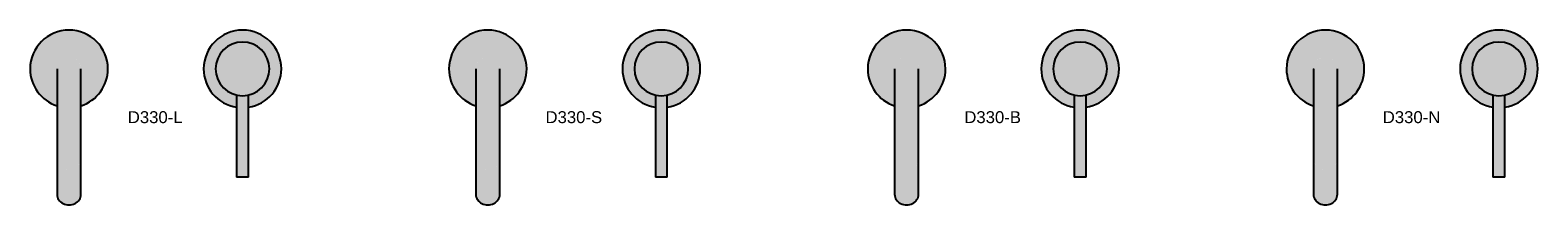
# Model space of a CAD drawing. Header units: millimetres. Extents: x 1460 to 2720, y 539 to 686.
import ezdxf

# ---------------------------------------------------------------- set-up
doc = ezdxf.new("R2010")
doc.units = ezdxf.units.MM
for name, color, linetype in [('Duten_R330_BrushedBrass', 42, 'Continuous'), ('Duten_R330_BrushedStainlessSteel', 252, 'Continuous'), ('Duten_R330_Chrome', 254, 'Continuous'), ('Duten_R330_MatteBlack', 250, 'Continuous')]:
    doc.layers.add(name, color=color, linetype=linetype)
doc.layers.add('P-SANR-FIXT-IDEN', color=2, linetype='Continuous', lineweight=9)
doc.styles.add('Arial', font='arial.ttf', dxfattribs={"height": 10})

msp = doc.modelspace()

# ---------------------------------------------------------------- hatches: boundary and pattern name
at = {"layer": 'Duten_R330_BrushedBrass'}
for points in [[(1502.9, 622.4), (1505.7, 623.4), (1509.2, 625.1), (1512.7, 627.5), (1515.9, 630.3), (1518.7, 633.5), (1521.1, 637), (1522.9, 640.8), (1524.3, 644.9), (1525.1, 649), (1525.4, 653.3), (1525.1, 657.5), (1524.3, 661.7), (1522.9, 665.7), (1521.1, 669.5), (1518.7, 673.1), (1515.9, 676.3), (1512.7, 679.1), (1509.2, 681.4), (1505.4, 683.3), (1501.3, 684.7), (1497.2, 685.5), (1492.9, 685.8), (1488.7, 685.5), (1484.5, 684.7), (1480.5, 683.3), (1476.7, 681.4), (1473.1, 679.1), (1469.9, 676.3), (1467.1, 673.1), (1464.8, 669.5), (1462.9, 665.7), (1461.5, 661.7), (1460.7, 657.5), (1460.4, 653.3), (1460.7, 649), (1461.5, 644.9), (1462.9, 640.8), (1464.8, 637), (1467.1, 633.5), (1469.9, 630.3), (1473.1, 627.5), (1476.7, 625.1), (1480.5, 623.3), (1482.9, 622.4), (1483, 653.6), (1483.3, 655.9), (1484.3, 658.4), (1485.9, 660.4), (1488, 662), (1490.3, 662.9), (1492.9, 663.3), (1495.5, 662.9), (1498.1, 661.8), (1500, 660.3), (1501.6, 658.3), (1502.6, 655.9), (1502.9, 652.9), (1502.9, 622.5)], [(1642.9, 621.2), (1646.5, 621.9), (1650.4, 623.3), (1654.2, 625.1), (1657.7, 627.5), (1660.9, 630.3), (1663.7, 633.5), (1666.1, 637), (1667.9, 640.8), (1669.3, 644.9), (1670.1, 649), (1670.4, 653.3), (1670.1, 657.5), (1669.3, 661.7), (1667.9, 665.7), (1666.1, 669.5), (1663.7, 673.1), (1660.9, 676.3), (1657.7, 679.1), (1654.2, 681.4), (1650.4, 683.3), (1646.3, 684.7), (1642.2, 685.5), (1637.9, 685.8), (1633.7, 685.5), (1629.5, 684.7), (1625.5, 683.3), (1621.7, 681.4), (1618.1, 679.1), (1614.9, 676.3), (1612.1, 673.1), (1609.8, 669.5), (1607.9, 665.7), (1606.5, 661.7), (1605.7, 657.5), (1605.4, 653.3), (1605.7, 649), (1606.5, 644.9), (1607.9, 640.8), (1609.8, 637), (1612.1, 633.5), (1614.9, 630.3), (1618.1, 627.5), (1621.7, 625.1), (1625.5, 623.3), (1629.5, 621.9), (1632.9, 621.3), (1632.9, 631.4), (1631, 631.9), (1627.7, 633.2), (1624.7, 635.1), (1622, 637.4), (1619.7, 640.1), (1617.8, 643.1), (1616.5, 646.3), (1615.7, 649.8), (1615.4, 653.3), (1615.7, 656.8), (1616.5, 660.2), (1617.9, 663.5), (1619.7, 666.5), (1622, 669.2), (1624.9, 671.6), (1627.7, 673.3), (1631, 674.7), (1634.4, 675.5), (1637.9, 675.8), (1641.4, 675.5), (1644.9, 674.7), (1648.1, 673.3), (1651.1, 671.5), (1653.8, 669.2), (1656.1, 666.5), (1658, 663.5), (1659.3, 660.2), (1660.1, 656.8), (1660.4, 653.3), (1660.1, 649.8), (1659.3, 646.2), (1658, 643.1), (1656.1, 640.1), (1653.8, 637.4), (1650.9, 634.9), (1648.1, 633.2), (1644.9, 631.9), (1642.9, 631.4), (1642.9, 621.3)], [(1637.9, 630.8), (1637.9, 675.8), (1634.4, 675.5), (1631, 674.7), (1627.7, 673.3), (1624.7, 671.5), (1622, 669.2), (1619.7, 666.5), (1617.9, 663.5), (1616.5, 660.2), (1615.7, 656.8), (1615.4, 653.3), (1615.7, 649.8), (1616.5, 646.3), (1617.9, 643.1), (1619.7, 640.1), (1622, 637.4), (1624.8, 635), (1627.7, 633.2), (1631, 631.9), (1634.4, 631.1), (1637.6, 630.8)], [(1637.9, 630.8), (1641.4, 631.1), (1644.9, 631.9), (1648.1, 633.2), (1651.1, 635.1), (1653.8, 637.4), (1656.1, 640.1), (1658, 643.1), (1659.3, 646.3), (1660.1, 649.8), (1660.4, 653.3), (1660.1, 656.9), (1659.3, 660.2), (1658, 663.5), (1656.1, 666.5), (1653.8, 669.2), (1651.1, 671.5), (1648.1, 673.3), (1644.9, 674.7), (1641.4, 675.5), (1637.9, 675.8), (1637.9, 631.8)], [(1492.9, 569.1), (1495.5, 569.4), (1497.9, 570.3), (1500, 571.7), (1501.6, 573.6), (1502.6, 575.7), (1502.9, 578), (1502.9, 653.3), (1502.5, 656.1), (1501.5, 658.4), (1499.9, 660.4), (1497.9, 661.9), (1495.4, 663), (1492.9, 663.3), (1490.2, 662.9), (1487.9, 661.9), (1485.9, 660.4), (1484.2, 658.2), (1483.3, 655.9), (1482.9, 652.9), (1482.9, 578), (1483.3, 575.7), (1484.3, 573.5), (1485.9, 571.7), (1487.9, 570.3), (1490.3, 569.4), (1491.7, 569.3)], [(1632.9, 562.8), (1642.9, 562.8), (1642.9, 631.4), (1641.2, 631), (1637.6, 630.8), (1634.2, 631.1), (1632.9, 631.4), (1632.9, 612.6)], [(1492.9, 539.5), (1495.5, 539.8), (1497.9, 540.6), (1500, 542), (1501.6, 543.9), (1502.6, 546), (1502.9, 548.3), (1502.9, 578), (1502.6, 575.7), (1501.6, 573.5), (1500, 571.7), (1497.9, 570.3), (1495.5, 569.4), (1492.9, 569.1), (1490.3, 569.4), (1487.9, 570.3), (1485.9, 571.7), (1484.3, 573.5), (1483.3, 575.7), (1482.9, 577.7), (1482.9, 548.3), (1483.3, 546), (1484.3, 543.9), (1485.9, 542), (1487.9, 540.6), (1490.3, 539.8)]]:
    msp.add_hatch(color=256, dxfattribs=at).paths.add_polyline_path(points, flags=0)
at = {"layer": 'Duten_R330_BrushedStainlessSteel'}
for points in [[(1852.9, 622.4), (1855.4, 623.3), (1859.2, 625.1), (1862.7, 627.5), (1865.9, 630.3), (1868.7, 633.5), (1871.1, 637), (1872.9, 640.8), (1874.3, 644.9), (1875.1, 649), (1875.4, 653.3), (1875.1, 657.5), (1874.3, 661.7), (1872.9, 665.7), (1871.1, 669.5), (1868.7, 673.1), (1865.9, 676.3), (1862.7, 679.1), (1859.2, 681.4), (1855.4, 683.3), (1851.3, 684.7), (1847.2, 685.5), (1842.9, 685.8), (1838.7, 685.5), (1834.5, 684.7), (1830.5, 683.3), (1826.7, 681.4), (1823.1, 679.1), (1819.9, 676.3), (1817.1, 673.1), (1814.8, 669.5), (1812.9, 665.7), (1811.5, 661.7), (1810.7, 657.5), (1810.4, 653.3), (1810.7, 649), (1811.5, 644.9), (1812.9, 640.8), (1814.8, 637), (1817.1, 633.5), (1819.9, 630.3), (1823.1, 627.5), (1826.7, 625.1), (1830.5, 623.2), (1832.9, 622.4), (1833, 653.6), (1833.3, 655.9), (1834.3, 658.4), (1836, 660.4), (1838, 662), (1840.3, 662.9), (1842.9, 663.3), (1845.5, 662.9), (1848.1, 661.8), (1850, 660.3), (1851.6, 658.3), (1852.6, 655.9), (1852.9, 652.9), (1852.9, 622.5)], [(1992.9, 621.2), (1996.3, 621.9), (2000.4, 623.3), (2004.2, 625.1), (2007.7, 627.5), (2010.9, 630.3), (2013.7, 633.5), (2016.1, 637), (2017.9, 640.8), (2019.3, 644.9), (2020.1, 649), (2020.4, 653.3), (2020.1, 657.5), (2019.3, 661.7), (2017.9, 665.7), (2016.1, 669.5), (2013.7, 673.1), (2010.9, 676.3), (2007.7, 679.1), (2003.8, 681.6), (2000.4, 683.3), (1996.3, 684.7), (1992.2, 685.5), (1987.9, 685.8), (1983.7, 685.5), (1979.5, 684.7), (1975.5, 683.3), (1971.7, 681.4), (1968.1, 679.1), (1964.9, 676.3), (1962.1, 673.1), (1959.8, 669.5), (1957.9, 665.7), (1956.5, 661.7), (1955.7, 657.5), (1955.4, 653.3), (1955.7, 649), (1956.5, 644.9), (1957.9, 640.8), (1959.8, 637), (1962.1, 633.5), (1964.9, 630.3), (1968.1, 627.5), (1971.7, 625.1), (1975.5, 623.3), (1979.5, 621.9), (1982.9, 621.3), (1982.9, 631.4), (1981, 631.9), (1977.7, 633.2), (1974.7, 635.1), (1972, 637.4), (1969.7, 640.1), (1967.8, 643.1), (1966.5, 646.3), (1965.7, 649.8), (1965.4, 653.3), (1965.7, 656.8), (1966.5, 660.2), (1967.9, 663.5), (1969.7, 666.5), (1972, 669.2), (1974.9, 671.6), (1977.7, 673.3), (1981, 674.7), (1984.4, 675.5), (1987.9, 675.8), (1991.4, 675.5), (1994.9, 674.7), (1998.4, 673.2), (2001.1, 671.5), (2003.8, 669.2), (2006.1, 666.5), (2008, 663.5), (2009.3, 660.2), (2010.1, 656.8), (2010.4, 653.3), (2010.1, 649.8), (2009.2, 646.1), (2008, 643.1), (2006.1, 640.1), (2003.8, 637.3), (2000.9, 634.9), (1998.1, 633.2), (1994.9, 631.9), (1992.9, 631.4), (1992.9, 621.3)], [(1987.9, 630.8), (1987.9, 675.8), (1984.4, 675.5), (1981, 674.7), (1977.7, 673.3), (1974.7, 671.5), (1972, 669.2), (1969.7, 666.5), (1967.9, 663.5), (1966.5, 660.2), (1965.7, 656.8), (1965.4, 653.3), (1965.7, 649.8), (1966.5, 646.3), (1967.9, 643.1), (1969.7, 640.1), (1972, 637.4), (1974.7, 635.1), (1977.7, 633.2), (1981, 631.9), (1984.4, 631.1), (1987.6, 630.8)], [(1987.9, 630.8), (1991.4, 631.1), (1994.9, 631.9), (1998.4, 633.4), (2001.1, 635.1), (2003.8, 637.4), (2006.1, 640.1), (2008, 643.1), (2009.3, 646.3), (2010.1, 649.8), (2010.4, 653.3), (2010.1, 656.9), (2009.2, 660.5), (2008, 663.5), (2006.1, 666.5), (2003.8, 669.2), (2001.1, 671.5), (1998.1, 673.3), (1994.9, 674.7), (1991.4, 675.5), (1987.9, 675.8), (1987.9, 631.1)], [(1842.9, 569.1), (1845.5, 569.4), (1847.9, 570.3), (1850, 571.7), (1851.6, 573.6), (1852.6, 575.7), (1852.9, 578), (1852.9, 653.3), (1852.5, 656.1), (1851.5, 658.4), (1849.9, 660.4), (1847.9, 661.9), (1845.4, 663), (1842.9, 663.3), (1840.2, 662.9), (1837.9, 661.9), (1835.9, 660.4), (1834.2, 658.2), (1833.3, 655.9), (1832.9, 652.9), (1832.9, 578), (1833.3, 575.7), (1834.3, 573.5), (1835.9, 571.7), (1837.9, 570.3), (1840.3, 569.4), (1841.7, 569.3)], [(1982.9, 562.8), (1992.9, 562.8), (1992.9, 631.4), (1991.2, 631), (1987.6, 630.8), (1984.2, 631.1), (1982.9, 631.4), (1982.9, 612.6)], [(1842.9, 539.5), (1845.5, 539.8), (1847.9, 540.6), (1850, 542), (1851.6, 543.9), (1852.6, 546), (1852.9, 548.3), (1852.9, 578), (1852.6, 575.7), (1851.6, 573.5), (1850, 571.7), (1847.9, 570.3), (1845.5, 569.4), (1842.9, 569.1), (1840.3, 569.4), (1837.9, 570.3), (1835.9, 571.7), (1834.3, 573.5), (1833.3, 575.7), (1832.9, 577.7), (1832.9, 548.3), (1833.3, 546), (1834.3, 543.9), (1835.9, 542), (1837.9, 540.6), (1840.3, 539.8)]]:
    msp.add_hatch(color=256, dxfattribs=at).paths.add_polyline_path(points, flags=0)
at = {"layer": 'Duten_R330_Chrome'}
for points in [[(2202.9, 622.4), (2205.4, 623.3), (2209.3, 625.2), (2212.7, 627.5), (2215.9, 630.3), (2218.7, 633.5), (2221.1, 637), (2222.9, 640.8), (2224.3, 644.9), (2225.1, 649), (2225.4, 653.3), (2225.1, 657.5), (2224.3, 661.7), (2222.9, 665.7), (2221.1, 669.5), (2218.7, 673.1), (2215.9, 676.3), (2212.7, 679.1), (2209.2, 681.4), (2205.4, 683.3), (2201.3, 684.7), (2197.2, 685.5), (2192.9, 685.8), (2188.7, 685.5), (2184.5, 684.7), (2180.5, 683.3), (2176.7, 681.4), (2173.1, 679.1), (2169.9, 676.3), (2167.1, 673.1), (2164.8, 669.5), (2162.9, 665.7), (2161.5, 661.7), (2160.7, 657.5), (2160.4, 653.3), (2160.7, 649), (2161.5, 644.9), (2162.9, 640.8), (2164.8, 637), (2167.1, 633.5), (2169.9, 630.3), (2173.1, 627.5), (2177, 624.9), (2180.5, 623.3), (2182.9, 622.4), (2183, 653.6), (2183.3, 655.9), (2184.3, 658.4), (2185.9, 660.4), (2188, 662), (2190.3, 662.9), (2192.9, 663.3), (2195.5, 662.9), (2198.1, 661.8), (2200, 660.3), (2201.6, 658.3), (2202.6, 655.9), (2202.9, 652.9), (2202.9, 622.5)], [(2342.9, 621.2), (2346.3, 621.9), (2350.4, 623.3), (2354.2, 625.1), (2357.7, 627.5), (2360.9, 630.3), (2363.7, 633.5), (2366.1, 637), (2367.9, 640.8), (2369.3, 644.9), (2370.1, 649), (2370.4, 653.3), (2370.1, 657.5), (2369.3, 661.7), (2367.9, 665.7), (2366.1, 669.5), (2363.7, 673.1), (2360.9, 676.3), (2357.7, 679.1), (2354.2, 681.4), (2350.3, 683.3), (2346.3, 684.7), (2342.2, 685.5), (2337.9, 685.8), (2333.7, 685.5), (2329.5, 684.7), (2325.5, 683.3), (2321.7, 681.4), (2318.1, 679.1), (2314.9, 676.3), (2312.1, 673.1), (2309.8, 669.5), (2307.9, 665.7), (2306.5, 661.7), (2305.7, 657.5), (2305.4, 653.3), (2305.7, 649), (2306.5, 644.9), (2307.9, 640.8), (2309.8, 637), (2312.1, 633.5), (2314.9, 630.3), (2318.1, 627.5), (2321.7, 625.1), (2325.5, 623.3), (2329.5, 621.9), (2332.9, 621.3), (2332.9, 631.4), (2331, 631.9), (2327.7, 633.2), (2324.7, 635.1), (2322, 637.4), (2319.7, 640.1), (2317.8, 643.2), (2316.5, 646.3), (2315.7, 649.8), (2315.4, 653.3), (2315.7, 656.8), (2316.5, 660.2), (2317.9, 663.5), (2319.7, 666.5), (2322, 669.2), (2324.9, 671.6), (2327.7, 673.3), (2331, 674.7), (2334.4, 675.5), (2337.9, 675.8), (2341.4, 675.5), (2344.9, 674.7), (2348.1, 673.3), (2351.1, 671.5), (2353.8, 669.2), (2356.1, 666.5), (2358, 663.5), (2359.3, 660.2), (2360.1, 656.8), (2360.4, 653.3), (2360.1, 649.8), (2359.3, 646.2), (2358, 643.1), (2356.1, 640.1), (2353.8, 637.4), (2350.9, 634.9), (2348.1, 633.2), (2344.9, 631.9), (2342.9, 631.4), (2342.9, 621.3)], [(2337.9, 630.8), (2337.9, 675.8), (2334.4, 675.5), (2331, 674.7), (2327.7, 673.3), (2324.7, 671.5), (2322, 669.2), (2319.7, 666.5), (2317.8, 663.3), (2316.5, 660.2), (2315.7, 656.8), (2315.4, 653.3), (2315.7, 649.8), (2316.5, 646.3), (2317.9, 643.1), (2319.7, 640.1), (2322, 637.4), (2324.7, 635.1), (2327.7, 633.2), (2331, 631.9), (2334.4, 631.1), (2337.6, 630.8)], [(2337.9, 630.8), (2341.4, 631.1), (2344.9, 631.9), (2348.1, 633.2), (2351.1, 635.1), (2353.8, 637.4), (2356.1, 640.1), (2358, 643.1), (2359.3, 646.3), (2360.1, 649.8), (2360.4, 653.3), (2360.1, 656.9), (2359.3, 660.2), (2358, 663.5), (2356.1, 666.5), (2353.8, 669.2), (2351.1, 671.5), (2348.1, 673.3), (2344.9, 674.7), (2341.4, 675.5), (2337.9, 675.8), (2337.9, 631.1)], [(2192.9, 569.1), (2195.5, 569.4), (2197.9, 570.3), (2200, 571.7), (2201.6, 573.6), (2202.6, 575.7), (2202.9, 578), (2202.9, 653.3), (2202.5, 656.1), (2201.5, 658.4), (2200, 660.4), (2197.9, 661.9), (2195.4, 663), (2192.9, 663.3), (2190.2, 662.9), (2187.9, 661.9), (2185.9, 660.4), (2184.2, 658.2), (2183.3, 655.9), (2182.9, 652.9), (2182.9, 578), (2183.3, 575.7), (2184.3, 573.5), (2185.9, 571.7), (2187.9, 570.3), (2190.3, 569.4), (2191.7, 569.3)], [(2332.9, 562.8), (2342.9, 562.8), (2342.9, 631.4), (2341.2, 631), (2337.6, 630.8), (2334.1, 631.1), (2332.9, 631.4), (2332.9, 612.6)], [(2192.9, 539.5), (2195.5, 539.8), (2197.9, 540.6), (2200, 542), (2201.6, 543.9), (2202.6, 546), (2202.9, 548.3), (2202.9, 578), (2202.6, 575.7), (2201.6, 573.5), (2200, 571.7), (2197.9, 570.3), (2195.5, 569.4), (2192.9, 569.1), (2190.3, 569.4), (2187.9, 570.3), (2185.9, 571.7), (2184.3, 573.5), (2183.3, 575.7), (2182.9, 577.7), (2182.9, 548.3), (2183.3, 546), (2184.3, 543.9), (2185.9, 542), (2187.9, 540.6), (2190.3, 539.8)]]:
    msp.add_hatch(color=256, dxfattribs=at).paths.add_polyline_path(points, flags=0)
at = {"layer": 'Duten_R330_MatteBlack'}
for points in [[(2552.9, 622.4), (2555.4, 623.3), (2559.2, 625.1), (2562.7, 627.5), (2565.9, 630.3), (2568.7, 633.5), (2571.1, 637), (2572.9, 640.8), (2574.3, 644.9), (2575.1, 649), (2575.4, 653.3), (2575.1, 657.5), (2574.3, 661.7), (2572.9, 665.7), (2571.1, 669.5), (2568.7, 673.1), (2565.9, 676.3), (2562.7, 679.1), (2559.2, 681.4), (2555.4, 683.3), (2551.3, 684.7), (2547.2, 685.5), (2542.9, 685.8), (2538.7, 685.5), (2534.5, 684.7), (2530.5, 683.3), (2526.7, 681.4), (2523.1, 679.1), (2519.9, 676.3), (2517.1, 673.1), (2514.8, 669.5), (2512.9, 665.7), (2511.5, 661.7), (2510.7, 657.5), (2510.4, 653.3), (2510.7, 649), (2511.5, 644.9), (2512.9, 640.8), (2514.8, 637), (2517.1, 633.5), (2519.9, 630.3), (2523.1, 627.5), (2526.7, 625.1), (2530.5, 623.3), (2532.9, 622.4), (2533, 653.6), (2533.3, 655.9), (2534.4, 658.4), (2535.9, 660.4), (2538, 662), (2540.3, 662.9), (2542.9, 663.3), (2545.5, 662.9), (2548.1, 661.8), (2550, 660.3), (2551.6, 658.3), (2552.6, 655.9), (2552.9, 652.9), (2552.9, 622.5)], [(2692.9, 621.2), (2696.3, 621.9), (2700.4, 623.3), (2704.2, 625.1), (2707.7, 627.5), (2710.9, 630.3), (2713.7, 633.5), (2716.1, 637), (2717.9, 640.8), (2719.3, 644.9), (2720.1, 649), (2720.4, 653.3), (2720.1, 657.5), (2719.3, 661.7), (2717.9, 665.7), (2716.1, 669.5), (2713.7, 673.1), (2710.9, 676.3), (2707.7, 679.1), (2704.2, 681.4), (2700.4, 683.3), (2696.3, 684.7), (2692.2, 685.5), (2687.9, 685.8), (2683.7, 685.5), (2679.5, 684.7), (2675.1, 683.1), (2671.7, 681.4), (2668.1, 679.1), (2664.9, 676.3), (2662.1, 673.1), (2659.8, 669.5), (2657.9, 665.7), (2656.5, 661.7), (2655.7, 657.5), (2655.4, 653.3), (2655.7, 649), (2656.5, 644.9), (2657.9, 640.8), (2659.8, 637), (2662.1, 633.5), (2664.9, 630.3), (2668.1, 627.5), (2671.7, 625.1), (2675.5, 623.3), (2679.5, 621.9), (2682.9, 621.3), (2682.9, 631.4), (2681, 631.9), (2677.7, 633.2), (2674.7, 635.1), (2672, 637.4), (2669.7, 640.1), (2667.8, 643.1), (2666.5, 646.3), (2665.7, 649.8), (2665.4, 653.3), (2665.7, 656.8), (2666.5, 660.2), (2667.9, 663.5), (2669.7, 666.5), (2672, 669.2), (2674.7, 671.5), (2677.7, 673.3), (2681, 674.7), (2684.4, 675.5), (2687.9, 675.8), (2691.4, 675.5), (2694.9, 674.7), (2698.1, 673.3), (2701.1, 671.5), (2703.8, 669.2), (2706.1, 666.5), (2708, 663.5), (2709.3, 660.2), (2710.1, 656.8), (2710.4, 653.3), (2710.1, 649.8), (2709.3, 646.2), (2708, 643.1), (2706.1, 640.1), (2703.8, 637.4), (2700.9, 634.9), (2698.1, 633.2), (2694.9, 631.9), (2692.9, 631.4), (2692.9, 621.3)], [(2687.9, 630.8), (2687.9, 675.8), (2684.4, 675.5), (2681, 674.7), (2677.7, 673.3), (2674.7, 671.5), (2672, 669.2), (2669.7, 666.5), (2667.9, 663.5), (2666.5, 660.2), (2665.7, 656.8), (2665.4, 653.3), (2665.7, 649.8), (2666.5, 646.3), (2667.9, 643.1), (2669.7, 640.1), (2672, 637.4), (2674.7, 635.1), (2677.7, 633.2), (2681, 631.9), (2684.4, 631.1), (2687.6, 630.8)], [(2687.9, 630.8), (2691.4, 631.1), (2694.9, 631.9), (2698.1, 633.2), (2701.1, 635.1), (2703.8, 637.4), (2706.1, 640.1), (2708, 643.1), (2709.3, 646.3), (2710.1, 649.8), (2710.4, 653.3), (2710.1, 656.9), (2709.3, 660.2), (2708, 663.5), (2706.1, 666.5), (2703.8, 669.2), (2701.1, 671.5), (2698.1, 673.3), (2694.9, 674.7), (2691.4, 675.5), (2687.9, 675.8), (2687.9, 631.1)], [(2542.9, 569.1), (2545.5, 569.4), (2547.9, 570.3), (2550, 571.7), (2551.6, 573.6), (2552.6, 575.7), (2552.9, 578), (2552.9, 653.3), (2552.5, 656.1), (2551.6, 658.3), (2549.9, 660.4), (2547.9, 661.9), (2545.4, 663), (2542.9, 663.3), (2540.2, 662.9), (2537.9, 661.9), (2535.9, 660.4), (2534.2, 658.2), (2533.3, 655.9), (2532.9, 652.9), (2532.9, 578), (2533.3, 575.7), (2534.4, 573.4), (2535.9, 571.7), (2537.9, 570.3), (2540.3, 569.4), (2541.7, 569.3)], [(2682.9, 562.8), (2692.9, 562.8), (2692.9, 631.4), (2691.2, 631), (2687.6, 630.8), (2684.2, 631.1), (2682.9, 631.4), (2682.9, 612.6)], [(2542.9, 539.5), (2545.5, 539.8), (2547.9, 540.6), (2550, 542), (2551.6, 543.9), (2552.6, 546), (2552.9, 548.3), (2552.9, 578), (2552.6, 575.7), (2551.6, 573.5), (2550, 571.7), (2547.9, 570.3), (2545.5, 569.4), (2542.9, 569.1), (2540.3, 569.4), (2537.9, 570.3), (2535.9, 571.7), (2534.3, 573.5), (2533.3, 575.7), (2532.9, 577.7), (2532.9, 548.3), (2533.3, 546), (2534.3, 543.9), (2535.9, 542), (2537.9, 540.6), (2540.3, 539.8)]]:
    msp.add_hatch(color=256, dxfattribs=at).paths.add_polyline_path(points, flags=0)

# ---------------------------------------------------------------- linework, layer by layer
at = {"layer": 'Duten_R330_BrushedBrass'}
for p, q in [((1632.9, 631.4), (1632.9, 562.8)), ((1642.9, 562.8), (1642.9, 631.4)), ((1482.9, 578), (1482.9, 548.3)), ((1502.9, 548.3), (1502.9, 578)), ((1642.9, 562.8), (1632.9, 562.8))]:
    msp.add_line(p, q, dxfattribs=at)
at = {"layer": 'Duten_R330_BrushedBrass', "flags": 128}
for points in [[(1482.9, 653.3), (1482.9, 652.8), (1482.9, 651.5), (1482.9, 649.3), (1482.9, 646.3), (1482.9, 642.5), (1482.9, 638.1), (1482.9, 633.1), (1482.9, 627.6), (1482.9, 621.9), (1482.9, 615.9), (1482.9, 609.9), (1482.9, 604), (1482.9, 598.2), (1482.9, 592.9), (1482.9, 587.9), (1482.9, 583.6), (1482.9, 579.9), (1482.9, 578)], [(1502.9, 578), (1502.9, 581.2), (1502.9, 585.1), (1502.9, 589.7), (1502.9, 594.8), (1502.9, 600.3), (1502.9, 606.1), (1502.9, 612.1), (1502.9, 618.1), (1502.9, 624), (1502.9, 629.7), (1502.9, 635), (1502.9, 639.8), (1502.9, 644), (1502.9, 647.5), (1502.9, 650.2), (1502.9, 652.1), (1502.9, 653.1), (1502.9, 653.3)]]:
    msp.add_lwpolyline(points, dxfattribs=at)
at = {"layer": 'Duten_R330_BrushedBrass'}
for centre, radius, start, end in [((1492.9, 653.3), 32.5, 0, 180), ((1637.9, 653.3), 32.5, 0, 180), ((1637.9, 653.3), 22.5, 90, 270), ((1637.9, 653.3), 22.5, 270, 90), ((1492.9, 653.3), 32.5, 180, 252.0407), ((1492.9, 653.3), 32.5, 287.9593, 0), ((1637.9, 653.3), 32.5, 180, 261.1367), ((1637.9, 653.3), 32.5, 278.8633, 0)]:
    msp.add_arc(centre, radius, start, end, dxfattribs=at)
msp.add_ellipse((1492.9, 548.3), major_axis=(-10, 0), ratio=0.882948, start_param=0, end_param=3.141593, dxfattribs=at)
at = {"layer": 'Duten_R330_BrushedStainlessSteel'}
for p, q in [((1965.9, 657.8), (1965.9, 657.8)), ((1982.9, 631.4), (1982.9, 562.8)), ((1992.9, 562.8), (1992.9, 631.4)), ((1832.9, 578), (1832.9, 548.3)), ((1852.9, 548.3), (1852.9, 578)), ((1992.9, 562.8), (1982.9, 562.8))]:
    msp.add_line(p, q, dxfattribs=at)
at = {"layer": 'Duten_R330_BrushedStainlessSteel', "flags": 128}
for points in [[(1832.9, 653.3), (1832.9, 652.8), (1832.9, 651.5), (1832.9, 649.3), (1832.9, 646.3), (1832.9, 642.5), (1832.9, 638.1), (1832.9, 633.1), (1832.9, 627.6), (1832.9, 621.9), (1832.9, 615.9), (1832.9, 609.9), (1832.9, 604), (1832.9, 598.2), (1832.9, 592.9), (1832.9, 587.9), (1832.9, 583.6), (1832.9, 579.9), (1832.9, 578)], [(1852.9, 578), (1852.9, 581.2), (1852.9, 585.1), (1852.9, 589.7), (1852.9, 594.8), (1852.9, 600.3), (1852.9, 606.1), (1852.9, 612.1), (1852.9, 618.1), (1852.9, 624), (1852.9, 629.7), (1852.9, 635), (1852.9, 639.8), (1852.9, 644), (1852.9, 647.5), (1852.9, 650.2), (1852.9, 652.1), (1852.9, 653.1), (1852.9, 653.3)]]:
    msp.add_lwpolyline(points, dxfattribs=at)
at = {"layer": 'Duten_R330_BrushedStainlessSteel'}
for centre, radius, start, end in [((1842.9, 653.3), 32.5, 0, 180), ((1987.9, 653.3), 32.5, 0, 180), ((1987.9, 653.3), 22.5, 90, 270), ((1987.9, 653.3), 22.5, 270, 90), ((1842.9, 653.3), 32.5, 180, 252.0407), ((1842.9, 653.3), 32.5, 287.9593, 0), ((1987.9, 653.3), 32.5, 180, 261.1367), ((1987.9, 653.3), 32.5, 278.9476, 0)]:
    msp.add_arc(centre, radius, start, end, dxfattribs=at)
msp.add_ellipse((1842.9, 548.3), major_axis=(-10, 0), ratio=0.882948, start_param=0, end_param=3.141593, dxfattribs=at)
at = {"layer": 'Duten_R330_Chrome'}
for p, q in [((2332.9, 631.4), (2332.9, 562.8)), ((2342.9, 562.8), (2342.9, 631.4)), ((2182.9, 578), (2182.9, 548.3)), ((2202.9, 548.3), (2202.9, 578)), ((2342.9, 562.8), (2332.9, 562.8))]:
    msp.add_line(p, q, dxfattribs=at)
at = {"layer": 'Duten_R330_Chrome', "flags": 128}
for points in [[(2182.9, 653.3), (2182.9, 652.8), (2182.9, 651.5), (2182.9, 649.3), (2182.9, 646.3), (2182.9, 642.5), (2182.9, 638.1), (2182.9, 633.1), (2182.9, 627.6), (2182.9, 621.9), (2182.9, 615.9), (2182.9, 609.9), (2182.9, 604), (2182.9, 598.2), (2182.9, 592.9), (2182.9, 587.9), (2182.9, 583.6), (2182.9, 579.9), (2182.9, 578)], [(2202.9, 578), (2202.9, 581.2), (2202.9, 585.1), (2202.9, 589.7), (2202.9, 594.8), (2202.9, 600.3), (2202.9, 606.1), (2202.9, 612.1), (2202.9, 618.1), (2202.9, 624), (2202.9, 629.7), (2202.9, 635), (2202.9, 639.8), (2202.9, 644), (2202.9, 647.5), (2202.9, 650.2), (2202.9, 652.1), (2202.9, 653.1), (2202.9, 653.3)]]:
    msp.add_lwpolyline(points, dxfattribs=at)
at = {"layer": 'Duten_R330_Chrome'}
for centre, radius, start, end in [((2192.9, 653.3), 32.5, 0, 180), ((2337.9, 653.3), 32.5, 0, 180), ((2337.9, 653.3), 22.5, 90, 270), ((2337.9, 653.3), 22.5, 270, 90), ((2192.9, 653.3), 32.5, 180, 252.0407), ((2192.9, 653.3), 32.5, 287.9593, 0), ((2337.9, 653.3), 32.5, 180, 261.1367), ((2337.9, 653.3), 32.5, 278.8633, 0)]:
    msp.add_arc(centre, radius, start, end, dxfattribs=at)
msp.add_ellipse((2192.9, 548.3), major_axis=(-10, 0), ratio=0.882948, start_param=0, end_param=3.141593, dxfattribs=at)
at = {"layer": 'Duten_R330_MatteBlack'}
for p, q in [((2682.9, 631.4), (2682.9, 562.8)), ((2692.9, 562.8), (2692.9, 631.4)), ((2532.9, 578), (2532.9, 548.3)), ((2552.9, 548.3), (2552.9, 578)), ((2692.9, 562.8), (2682.9, 562.8))]:
    msp.add_line(p, q, dxfattribs=at)
at = {"layer": 'Duten_R330_MatteBlack', "flags": 128}
for points in [[(2532.9, 653.3), (2532.9, 653.2), (2532.9, 653.2), (2532.9, 653), (2532.9, 652.8), (2532.9, 652.5), (2532.9, 652.1), (2532.9, 651.7), (2532.9, 651.2), (2532.9, 650.7), (2532.9, 650.1), (2532.9, 649.5), (2532.9, 648.8), (2532.9, 648), (2532.9, 647.2), (2532.9, 646.3), (2532.9, 645.4), (2532.9, 644.4), (2532.9, 643.4), (2532.9, 642.3), (2532.9, 641.1), (2532.9, 640), (2532.9, 638.8), (2532.9, 637.5), (2532.9, 636.2), (2532.9, 634.9), (2532.9, 633.5), (2532.9, 632.1), (2532.9, 630.7), (2532.9, 629.3), (2532.9, 627.8), (2532.9, 626.3), (2532.9, 624.7), (2532.9, 623.2), (2532.9, 621.6), (2532.9, 620.1), (2532.9, 618.5), (2532.9, 616.9), (2532.9, 615.3), (2532.9, 613.7), (2532.9, 612.1), (2532.9, 610.5), (2532.9, 608.9), (2532.9, 607.3), (2532.9, 605.8), (2532.9, 604.2), (2532.9, 602.6), (2532.9, 601.1), (2532.9, 599.6), (2532.9, 598.1), (2532.9, 596.6), (2532.9, 595.2), (2532.9, 593.8), (2532.9, 592.4), (2532.9, 591.1), (2532.9, 589.7), (2532.9, 588.5), (2532.9, 587.2), (2532.9, 586), (2532.9, 584.9), (2532.9, 583.8), (2532.9, 582.7), (2532.9, 581.7), (2532.9, 580.8), (2532.9, 579.9), (2532.9, 579), (2532.9, 578.2), (2532.9, 578)], [(2552.9, 578), (2552.9, 578.7), (2552.9, 579.6), (2552.9, 580.5), (2552.9, 581.4), (2552.9, 582.4), (2552.9, 583.4), (2552.9, 584.5), (2552.9, 585.7), (2552.9, 586.8), (2552.9, 588.1), (2552.9, 589.3), (2552.9, 590.6), (2552.9, 592), (2552.9, 593.3), (2552.9, 594.7), (2552.9, 596.2), (2552.9, 597.6), (2552.9, 599.1), (2552.9, 600.6), (2552.9, 602.1), (2552.9, 603.7), (2552.9, 605.3), (2552.9, 606.8), (2552.9, 608.4), (2552.9, 610), (2552.9, 611.6), (2552.9, 613.2), (2552.9, 614.8), (2552.9, 616.4), (2552.9, 618), (2552.9, 619.6), (2552.9, 621.1), (2552.9, 622.7), (2552.9, 624.3), (2552.9, 625.8), (2552.9, 627.3), (2552.9, 628.8), (2552.9, 630.2), (2552.9, 631.7), (2552.9, 633.1), (2552.9, 634.5), (2552.9, 635.8), (2552.9, 637.1), (2552.9, 638.4), (2552.9, 639.6), (2552.9, 640.8), (2552.9, 641.9), (2552.9, 643), (2552.9, 644.1), (2552.9, 645.1), (2552.9, 646), (2552.9, 646.9), (2552.9, 647.7), (2552.9, 648.5), (2552.9, 649.2), (2552.9, 649.9), (2552.9, 650.5), (2552.9, 651.1), (2552.9, 651.6), (2552.9, 652), (2552.9, 652.4), (2552.9, 652.7), (2552.9, 652.9), (2552.9, 653.1), (2552.9, 653.2), (2552.9, 653.3), (2552.9, 653.3)]]:
    msp.add_lwpolyline(points, dxfattribs=at)
at = {"layer": 'Duten_R330_MatteBlack'}
for centre, radius, start, end in [((2542.9, 653.3), 32.5, 0, 180), ((2687.9, 653.3), 32.5, 0, 180), ((2687.9, 653.3), 22.5, 90, 270), ((2687.9, 653.3), 22.5, 270, 90), ((2542.9, 653.3), 32.5, 180, 252.0407), ((2542.9, 653.3), 32.5, 287.9593, 0), ((2687.9, 653.3), 32.5, 180, 261.1367), ((2687.9, 653.3), 32.5, 278.8633, 0)]:
    msp.add_arc(centre, radius, start, end, dxfattribs=at)
msp.add_ellipse((2542.9, 548.3), major_axis=(-10, 0), ratio=0.882948, start_param=0, end_param=3.141593, dxfattribs=at)

# ---------------------------------------------------------------- texts
at = {"layer": 'P-SANR-FIXT-IDEN', "char_height": 10, "attachment_point": 1, "style": 'Arial'}
for s, insert, width in [('D330-L', (1542, 617.9), 56.519), ('D330-S', (1891.1, 617.9), 58.523), ('D330-B', (2241.1, 617.9), 58.523), ('D330-N', (2590.8, 617.9), 59.325)]:
    msp.add_mtext(s, dxfattribs=dict(at, insert=insert, width=width))

doc.saveas('drawing.dxf')
